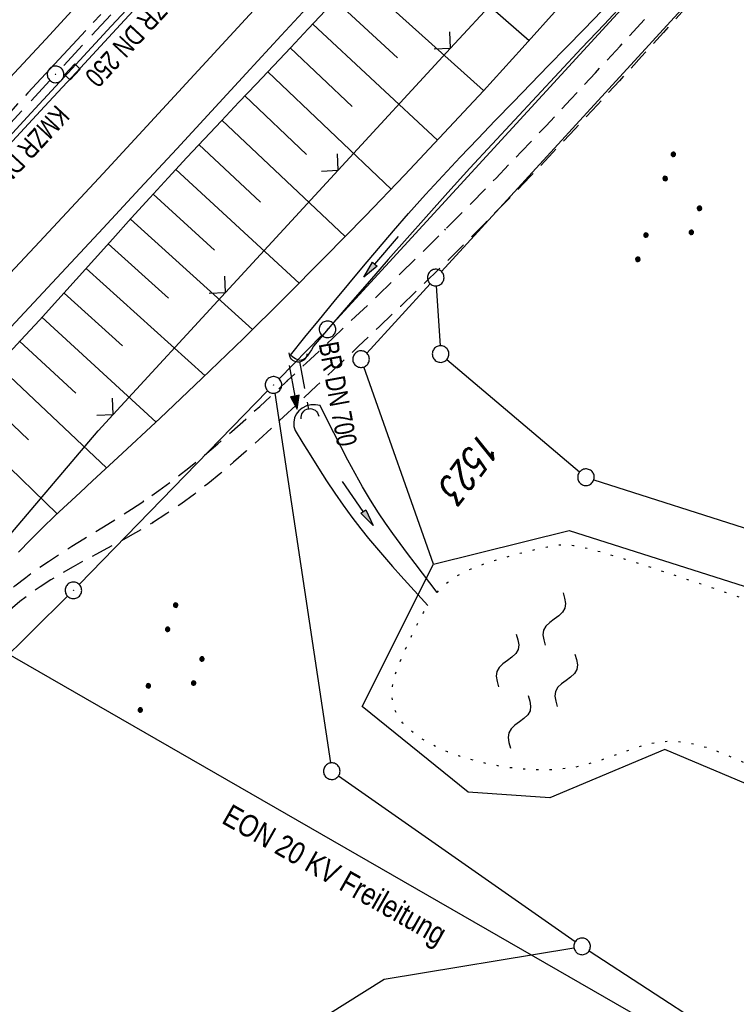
# Model space of a CAD drawing. Extents: x 510526 to 513920, y 467229 to 478797.
# Tile 214 of 256: x 511407 to 511472, y 473058 to 473147. Entities that reach past the tile are written whole.
import ezdxf
from ezdxf.enums import TextEntityAlignment as Align

# ---------------------------------------------------------------- set-up
doc = ezdxf.new("R2010")
doc.units = 0
doc.header["$LTSCALE"] = 10
doc.header["$MEASUREMENT"] = 0
for name, pattern in [('ACHSE', [5.5, 4, -0.5, 0.5, -0.5]), ('AUSGEZOGEN', [0]), ('LT00', [0]), ('LT11', [0.3, 0.2, -0.1]), ('PUNKTX2_STR', [0.6, 0.1, -0.5]), ('STRICHLINIE2', [0.375, 0.25, -0.125])]:
    doc.linetypes.add(name, pattern=pattern)
doc.layers.get('0').update_dxf_attribs({"linetype": 'LT00'})
for name, color, linetype in [('--WASSER_GRENZE', 180, 'PUNKTX2_STR'), ('--WASSER_NUTZUNG', 180, 'Continuous'), ('-AX-020', 250, 'ACHSE'), ('-Halt-Pfeil', 4, 'LT00'), ('-Haltung', 182, 'STRICHLINIE2'), ('-Haltungsbeschriftung', 182, 'LT00'), ('DFK_AB_L', 21, 'LT00'), ('DFK_AB_P', 7, 'LT00'), ('DFK_FLUR_NR', 250, 'LT00'), ('DFK_GZPKT', 250, 'LT00'), ('DFK_KATASTER', 250, 'LT00'), ('DFK_NUTZUNG', 250, 'LT00'), ('PFEIL', 140, 'AUSGEZOGEN'), ('STROM_FREILTG', 80, 'STROMFREILEITUNG'), ('STROM_TEXT', 80, 'Continuous'), ('V93_AFBR_BAB', 250, 'LT00'), ('V93_BOESCH', 250, 'LT00'), ('V93_BOSCHUNG', 250, 'LT00'), ('V93_FELDWEG', 250, 'LT11'), ('V93_GRABEN', 250, 'LT00'), ('V93_KA_PRUF', 182, 'LT00'), ('V93_LD_MARK', 250, 'LT00'), ('V93_RINNE', 182, 'LT00'), ('V93_SINKK', 182, 'LT00'), ('V93_UK_DURCH', 182, 'LT00'), ('V93_ZAUN', 40, 'LT00')]:
    doc.layers.add(name, color=color, linetype=linetype)
doc.styles.add('Haltungsbeschriftung', font='ARIAL.TTF', dxfattribs={"width": 0.75})
doc.styles.get("Standard").update_dxf_attribs({"font": 'romans.shx'})
doc.styles.add('Strom', font='txt.shx')
doc.styles.add('Versorgungsltg', font='ARIAL.TTF', dxfattribs={"width": 0.8, "height": 2})
doc.linetypes.add('STROMFREILEITUNG', pattern='A,12.7,-5.5,["xx",Strom,S=2.5,R=0,X=-2.6,Y=-0.85],-4.35', length=22.55)

# ---------------------------------------------------------------- blocks, each defined once
blk = doc.blocks.new('SYMB7010')
at = {"color": 0, "linetype": 'ByBlock'}
for points in [[(-0.031408, 0.499213), (-0.093728, 0.49134), (-0.15457, 0.475719), (-0.212975, 0.452595), (-0.268021, 0.422333), (-0.31884, 0.385411), (-0.36463, 0.342411), (-0.40467, 0.29401), (-0.438329, 0.240973), (-0.465074, 0.184136), (-0.484486, 0.124395), (-0.496256, 0.062692), (-0.5002, 0)], [(-0.5002, 0), (-0.496256, -0.062692), (-0.484486, -0.124395), (-0.465075, -0.184136), (-0.438329, -0.240973), (-0.404671, -0.29401), (-0.36463, -0.342411), (-0.31884, -0.385411), (-0.268021, -0.422333), (-0.212975, -0.452595), (-0.154571, -0.475719), (-0.093728, -0.49134), (-0.031408, -0.499213), (0.031408, -0.499213)], [(0.5002, 0), (0.496256, 0.062692), (0.484485, 0.124395), (0.465074, 0.184136), (0.438329, 0.240973), (0.40467, 0.29401), (0.36463, 0.342411), (0.31884, 0.385411), (0.268021, 0.422333), (0.212975, 0.452595), (0.15457, 0.475719), (0.093728, 0.49134), (0.031408, 0.499213), (-0.031408, 0.499213)], [(0.031408, -0.499213), (0.093728, -0.491341), (0.15457, -0.475719), (0.212975, -0.452595), (0.268021, -0.422333), (0.31884, -0.385411), (0.36463, -0.342411), (0.404671, -0.294011), (0.438329, -0.240974), (0.465075, -0.184136), (0.484486, -0.124395), (0.496256, -0.062692), (0.500201, 0)]]:
    blk.add_lwpolyline(points, dxfattribs=at)
blk = doc.blocks.new('SYMB0003')
at = {"color": 0, "linetype": 'ByBlock'}
for p, q in [((-0.015712, 0), (0.010166, 0.012015)), ((0, -0.021257), (-0.015712, 0)), ((0.010166, 0.012015), (0, -0.021257))]:
    blk.add_line(p, q, dxfattribs=at)
for points in [[(-0.031395, 0.499013), (-0.093691, 0.491144), (-0.154509, 0.475528), (-0.21289, 0.452414), (-0.267913, 0.422164), (-0.318712, 0.385257), (-0.364484, 0.342274), (-0.404509, 0.293893), (-0.438154, 0.240877), (-0.464888, 0.184062), (-0.484292, 0.124345), (-0.496058, 0.062667), (-0.5, 0)], [(-0.5, 0), (-0.496058, -0.062667), (-0.484292, -0.124345), (-0.464888, -0.184062), (-0.438154, -0.240877), (-0.404509, -0.293893), (-0.364485, -0.342274), (-0.318712, -0.385257), (-0.267914, -0.422164), (-0.21289, -0.452414), (-0.154509, -0.475529), (-0.093691, -0.491144), (-0.031395, -0.499014), (0.031395, -0.499014)], [(0.5, 0), (0.496057, 0.062667), (0.484292, 0.124345), (0.464888, 0.184062), (0.438153, 0.240877), (0.404509, 0.293893), (0.364484, 0.342274), (0.318712, 0.385257), (0.267913, 0.422164), (0.21289, 0.452414), (0.154509, 0.475528), (0.093691, 0.491144), (0.031395, 0.499013), (-0.031395, 0.499013)], [(0.031395, -0.499014), (0.093691, -0.491144), (0.154509, -0.475529), (0.21289, -0.452414), (0.267914, -0.422164), (0.318712, -0.385257), (0.364485, -0.342274), (0.404509, -0.293893), (0.438154, -0.240877), (0.464889, -0.184062), (0.484292, -0.124345), (0.496058, -0.062667), (0.5, 0)]]:
    blk.add_lwpolyline(points, dxfattribs=at)
blk = doc.blocks.new('SYMB0011')
at = {"color": 0, "linetype": 'ByBlock'}
for p, q in [((0.5, 0), (-0.5, 0)), ((0, 0.5), (0, -0.5))]:
    blk.add_line(p, q, dxfattribs=at)
blk = doc.blocks.new('SYMB0024')
at = {"color": 0, "linetype": 'ByBlock'}
for p, q in [((-0.5, 0.5), (0, 0)), ((0, 0), (0.5, 0.5))]:
    blk.add_line(p, q, dxfattribs=at)
blk = doc.blocks.new('Pfreil3')
at = {"layer": 'PFEIL'}
blk.add_hatch(color=256, dxfattribs=at).paths.add_polyline_path([(-1.549, 0.273), (-1.549, -0.273), (0, 0)])
for p, q in [((-1.549, 0), (-4.831, 0)), ((-1.549, -0.273), (-1.549, 0.273)), ((-1.549, 0.273), (0, 0)), ((0, 0), (-1.549, -0.273))]:
    blk.add_line(p, q, dxfattribs=at)
blk = doc.blocks.new('SYMB0652')
at = {"color": 0, "linetype": 'ByBlock'}
blk.add_lwpolyline([(-0.15, -0.075), (0.15, -0.075), (0.15, 0.075), (-0.15, 0.075), (-0.15, -0.075)], dxfattribs=at)
blk = doc.blocks.new('SYMB1107')
at = {"color": 0, "linetype": 'ByBlock'}
for points in [[(-0.2, 0), (-0.196157, 0.039018), (-0.184776, 0.076537), (-0.166294, 0.111114), (-0.141421, 0.141421), (-0.111114, 0.166294), (-0.076537, 0.184776), (-0.039018, 0.196157), (0, 0.2)], [(0, 0.2), (0.039018, 0.196157), (0.076537, 0.184776), (0.111114, 0.166294), (0.141421, 0.141421), (0.166294, 0.111114), (0.184776, 0.076537), (0.196157, 0.039018), (0.2, 0)]]:
    blk.add_lwpolyline(points, dxfattribs=at)
blk = doc.blocks.new('SYMB7250')
at = {"color": 0, "linetype": 'ByBlock'}
for points in [[(-0.25, 0.28), (-0.208333, 0.308889), (-0.166667, 0.331111), (-0.125, 0.34), (-0.083333, 0.331111), (-0.041667, 0.308889), (0, 0.28)], [(0, 0.28), (0.041667, 0.251111), (0.083333, 0.228889), (0.125, 0.22), (0.166667, 0.228889), (0.208333, 0.251111), (0.25, 0.28)], [(-0.74, 0), (-0.698333, 0.028889), (-0.656667, 0.051111), (-0.615, 0.06), (-0.573333, 0.051111), (-0.531667, 0.028889), (-0.49, 0)], [(-0.49, 0), (-0.448333, -0.028889), (-0.406667, -0.051111), (-0.365, -0.06), (-0.323333, -0.051111), (-0.281667, -0.028889), (-0.24, 0)], [(0.24, 0), (0.281667, 0.028889), (0.323333, 0.051111), (0.365, 0.06), (0.406667, 0.051111), (0.448333, 0.028889), (0.49, 0)], [(0.49, 0), (0.531667, -0.028889), (0.573333, -0.051111), (0.615, -0.06), (0.656667, -0.051111), (0.698333, -0.028889), (0.74, 0)], [(-0.25, -0.28), (-0.208333, -0.251111), (-0.166667, -0.228889), (-0.125, -0.22), (-0.083333, -0.228889), (-0.041667, -0.251111), (0, -0.28)], [(0, -0.28), (0.041667, -0.308889), (0.083333, -0.331111), (0.125, -0.34), (0.166667, -0.331111), (0.208333, -0.308889), (0.25, -0.28)]]:
    blk.add_lwpolyline(points, dxfattribs=at)
blk = doc.blocks.new('SYMB7111')
at = {"color": 0, "linetype": 'ByBlock'}
for p, q in [((-0.13, 0.202919), (-0.13, 0.177081)), ((-0.125, 0.172895), (-0.125, 0.207105)), ((-0.12, 0.209164), (-0.12, 0.170836)), ((-0.115, 0.170204), (-0.115, 0.209796)), ((-0.11, 0.209164), (-0.11, 0.170836)), ((-0.105, 0.172895), (-0.105, 0.207105)), ((-0.1, 0.202919), (-0.1, 0.177081)), ((-0.095, 0.189874), (-0.095, 0.190146)), ((0.1, 0.202919), (0.1, 0.177081)), ((0.105, 0.172895), (0.105, 0.207105)), ((0.11, 0.209164), (0.11, 0.170836)), ((0.115, 0.170204), (0.115, 0.209796)), ((0.12, 0.209164), (0.12, 0.170836)), ((0.125, 0.172895), (0.125, 0.207105)), ((0.13, 0.202919), (0.13, 0.177081)), ((0.135, 0.189874), (0.135, 0.190146)), ((-0.515, -0.177081), (-0.515, -0.202919)), ((-0.51, -0.207105), (-0.51, -0.172895)), ((-0.505, -0.170836), (-0.505, -0.209164)), ((-0.5, -0.209796), (-0.5, -0.170204)), ((-0.495, -0.170836), (-0.495, -0.209164)), ((-0.49, -0.207105), (-0.49, -0.172895)), ((-0.485, -0.177081), (-0.485, -0.202919)), ((-0.285, -0.177081), (-0.285, -0.202919)), ((-0.28, -0.207105), (-0.28, -0.172895)), ((-0.275, -0.170836), (-0.275, -0.209164)), ((-0.27, -0.209796), (-0.27, -0.170204)), ((-0.265, -0.170836), (-0.265, -0.209164)), ((-0.26, -0.207105), (-0.26, -0.172895)), ((-0.255, -0.177081), (-0.255, -0.202919)), ((0.255, -0.177081), (0.255, -0.202919)), ((0.26, -0.207105), (0.26, -0.172895)), ((0.265, -0.170836), (0.265, -0.209164)), ((0.27, -0.209796), (0.27, -0.170204)), ((0.275, -0.170836), (0.275, -0.209164)), ((0.28, -0.207105), (0.28, -0.172895)), ((0.285, -0.177081), (0.285, -0.202919)), ((0.485, -0.177081), (0.485, -0.202919)), ((0.49, -0.207105), (0.49, -0.172895)), ((0.495, -0.170836), (0.495, -0.209164)), ((0.5, -0.209796), (0.5, -0.170204)), ((0.505, -0.170836), (0.505, -0.209164)), ((0.51, -0.207105), (0.51, -0.172895)), ((0.515, -0.177081), (0.515, -0.202919)), ((-0.48, -0.190126), (-0.48, -0.189854)), ((-0.25, -0.190126), (-0.25, -0.189854)), ((0.29, -0.190126), (0.29, -0.189854)), ((0.52, -0.190126), (0.52, -0.189854))]:
    blk.add_line(p, q, dxfattribs=at)
for points in [[(-0.095, 0.19), (-0.096981, 0.198678), (-0.10253, 0.205637), (-0.11055, 0.209499), (-0.11945, 0.209499), (-0.12747, 0.205637), (-0.133019, 0.198678), (-0.135, 0.19), (-0.133019, 0.181322), (-0.12747, 0.174363), (-0.11945, 0.170501), (-0.11055, 0.170501), (-0.10253, 0.174363), (-0.096981, 0.181322), (-0.095, 0.19)], [(0.135, 0.19), (0.133019, 0.198678), (0.12747, 0.205637), (0.11945, 0.209499), (0.11055, 0.209499), (0.10253, 0.205637), (0.096981, 0.198678), (0.095, 0.19), (0.096981, 0.181322), (0.10253, 0.174363), (0.11055, 0.170501), (0.11945, 0.170501), (0.12747, 0.174363), (0.133019, 0.181322), (0.135, 0.19)], [(-0.48, -0.19), (-0.481981, -0.181322), (-0.48753, -0.174363), (-0.49555, -0.170501), (-0.50445, -0.170501), (-0.51247, -0.174363), (-0.518019, -0.181322), (-0.52, -0.19), (-0.518019, -0.198678), (-0.51247, -0.205637), (-0.50445, -0.209499), (-0.49555, -0.209499), (-0.48753, -0.205637), (-0.481981, -0.198678), (-0.48, -0.19)], [(-0.25, -0.19), (-0.251981, -0.181322), (-0.25753, -0.174363), (-0.26555, -0.170501), (-0.27445, -0.170501), (-0.28247, -0.174363), (-0.288019, -0.181322), (-0.29, -0.19), (-0.288019, -0.198678), (-0.28247, -0.205637), (-0.27445, -0.209499), (-0.26555, -0.209499), (-0.25753, -0.205637), (-0.251981, -0.198678), (-0.25, -0.19)], [(0.29, -0.19), (0.288019, -0.181322), (0.28247, -0.174363), (0.27445, -0.170501), (0.26555, -0.170501), (0.25753, -0.174363), (0.251981, -0.181322), (0.25, -0.19), (0.251981, -0.198678), (0.25753, -0.205637), (0.26555, -0.209499), (0.27445, -0.209499), (0.28247, -0.205637), (0.288019, -0.198678), (0.29, -0.19)], [(0.52, -0.19), (0.518019, -0.181322), (0.51247, -0.174363), (0.50445, -0.170501), (0.49555, -0.170501), (0.48753, -0.174363), (0.481981, -0.181322), (0.48, -0.19), (0.481981, -0.198678), (0.48753, -0.205637), (0.49555, -0.209499), (0.50445, -0.209499), (0.51247, -0.205637), (0.518019, -0.198678), (0.52, -0.19)]]:
    blk.add_lwpolyline(points, dxfattribs=at)
blk = doc.blocks.new('SYMB0070')
at = {"color": 0, "linetype": 'ByBlock'}
for p, q in [((-0.5, 0), (0.2, 0)), ((0.5, 0), (0.2, 0.1)), ((0.2, 0.1), (0.2, 0)), ((0.468, 0), (0.21, 0.086)), ((0.21, 0.086), (0.21, -0.086)), ((0.21, -0.086), (0.468, 0)), ((0.22, -0.072), (0.437, 0)), ((0.23, -0.058), (0.405, 0)), ((0.24, -0.045), (0.374, 0)), ((0.342, 0), (0.25, 0.031)), ((0.25, 0.031), (0.25, -0.031)), ((0.25, -0.031), (0.342, 0)), ((0.26, -0.017), (0.31, 0)), ((0.27, -0.003), (0.279, 0))]:
    blk.add_line(p, q, dxfattribs=at)
for points in [[(0.2, 0), (0.2, -0.1), (0.5, 0)], [(0.437, 0), (0.22, 0.072), (0.22, -0.072)], [(0.405, 0), (0.23, 0.058), (0.23, -0.058)], [(0.374, 0), (0.24, 0.045), (0.24, -0.045)], [(0.31, 0), (0.26, 0.017), (0.26, -0.017)], [(0.279, 0), (0.27, 0.003), (0.27, -0.003)]]:
    blk.add_lwpolyline(points, dxfattribs=at)

msp = doc.modelspace()

# ---------------------------------------------------------------- linework, layer by layer
at = {"layer": '--WASSER_GRENZE', "ltscale": 0.2, "flags": 128}
for points in [[(511445.004, 473095.103), (511445.151, 473095.277), (511445.539, 473095.671), (511445.956, 473096.031), (511446.41, 473096.364), (511446.907, 473096.673), (511447.456, 473096.964), (511448.064, 473097.242), (511448.738, 473097.511), (511449.48, 473097.775), (511450.274, 473098.032), (511451.099, 473098.279), (511451.935, 473098.512), (511452.76, 473098.727), (511453.554, 473098.922), (511454.295, 473099.092), (511454.963, 473099.235), (511455.549, 473099.346), (511456.1, 473099.412), (511456.675, 473099.42), (511457.333, 473099.357), (511458.133, 473099.209), (511459.134, 473098.963), (511460.395, 473098.606), (511461.975, 473098.124), (511463.917, 473097.509), (511466.191, 473096.767), (511468.754, 473095.911), (511471.558, 473094.954), (511474.56, 473093.906), (511477.714, 473092.781), (511480.974, 473091.589), (511484.295, 473090.344), (511487.636, 473089.055), (511490.976, 473087.717), (511494.297, 473086.323), (511497.583, 473084.868), (511500.816, 473083.345), (511503.979, 473081.746), (511507.054, 473080.065), (511510.026, 473078.296), (511512.876, 473076.443), (511515.59, 473074.553), (511518.151, 473072.687), (511520.546, 473070.903), (511522.758, 473069.262), (511524.772, 473067.822), (511526.574, 473066.643), (511533.423, 473062.903)], [(511519.855, 473045.328), (511511.905, 473051.142), (511509.8, 473052.445), (511507.879, 473053.407), (511506.114, 473054.078), (511504.479, 473054.507), (511502.947, 473054.745), (511501.49, 473054.84), (511500.08, 473054.843), (511498.697, 473054.797), (511497.338, 473054.719), (511496.008, 473054.619), (511494.71, 473054.507), (511493.449, 473054.394), (511492.229, 473054.289), (511491.053, 473054.204), (511489.925, 473054.148), (511488.849, 473054.13), (511487.828, 473054.149), (511486.863, 473054.201), (511485.956, 473054.285), (511485.109, 473054.397), (511484.325, 473054.534), (511483.605, 473054.693), (511482.952, 473054.872), (511482.365, 473055.07), (511481.839, 473055.3), (511481.365, 473055.574), (511480.936, 473055.909), (511480.544, 473056.317), (511480.181, 473056.814), (511479.838, 473057.414), (511479.508, 473058.131), (511479.186, 473058.974), (511478.877, 473059.931), (511478.591, 473060.984), (511478.335, 473062.115), (511478.117, 473063.306), (511477.947, 473064.54), (511477.834, 473065.799), (511477.784, 473067.064), (511477.803, 473068.319), (511477.874, 473069.547), (511477.977, 473070.734), (511478.093, 473071.863), (511478.2, 473072.92), (511478.278, 473073.889), (511478.307, 473074.755), (511478.267, 473075.501), (511478.141, 473076.12), (511477.923, 473076.63), (511477.614, 473077.056), (511477.21, 473077.422), (511476.712, 473077.753), (511476.118, 473078.075), (511475.426, 473078.412), (511474.636, 473078.789), (511473.749, 473079.222), (511472.778, 473079.692), (511471.742, 473080.169), (511470.656, 473080.624), (511469.537, 473081.029), (511468.404, 473081.355), (511467.271, 473081.572), (511466.158, 473081.653), (511465.074, 473081.579), (511464.013, 473081.373), (511462.962, 473081.07), (511461.907, 473080.705), (511460.837, 473080.311), (511459.737, 473079.924), (511458.596, 473079.577), (511457.4, 473079.305), (511456.143, 473079.134), (511454.836, 473079.065), (511453.501, 473079.089), (511452.155, 473079.196), (511450.819, 473079.38), (511449.51, 473079.631), (511448.248, 473079.942), (511447.052, 473080.304), (511445.939, 473080.709), (511444.918, 473081.155), (511443.997, 473081.638), (511443.182, 473082.158), (511442.482, 473082.712), (511441.903, 473083.296), (511441.453, 473083.91), (511441.139, 473084.551), (511440.963, 473085.216), (511440.913, 473085.901), (511440.969, 473086.6), (511441.113, 473087.308), (511441.326, 473088.021), (511441.591, 473088.733), (511441.889, 473089.44), (511442.201, 473090.135), (511442.513, 473090.815), (511442.824, 473091.476), (511443.135, 473092.114), (511443.45, 473092.725), (511443.77, 473093.308), (511444.097, 473093.857), (511444.143, 473093.926)]]:
    msp.add_lwpolyline(points, dxfattribs=at)
at = {"layer": '-AX-020', "ltscale": 0.2, "flags": 128}
msp.add_lwpolyline([(513881.716, 478796.972), (513877.87, 478787.354), (513870.367, 478768.801), (513862.788, 478750.278), (513855.137, 478731.786), (513847.411, 478713.324), (513839.611, 478694.893), (513831.738, 478676.494), (513823.791, 478658.127), (513815.771, 478639.791), (513807.678, 478621.487), (513799.512, 478603.216), (513791.272, 478584.978), (513782.96, 478566.773), (513774.576, 478548.601), (513766.118, 478530.463), (513757.588, 478512.359), (513748.986, 478494.289), (513740.312, 478476.254), (513731.565, 478458.253), (513722.747, 478440.287), (513713.857, 478422.357), (513704.896, 478404.463), (513695.863, 478386.605), (513686.758, 478368.782), (513677.583, 478350.997), (513668.336, 478333.248), (513659.019, 478315.536), (513649.63, 478297.862), (513640.172, 478280.225), (513630.643, 478262.626), (513621.043, 478245.066), (513611.374, 478227.544), (513601.634, 478210.061), (513591.825, 478192.617), (513586.745, 478183.647), (513576.83, 478166.262), (513566.848, 478148.917), (513556.8, 478131.609), (513546.688, 478114.338), (513536.514, 478097.104), (513526.28, 478079.906), (513515.988, 478062.743), (513505.638, 478045.613), (513495.234, 478028.517), (513484.778, 478011.453), (513474.27, 477994.421), (513463.712, 477977.419), (513453.108, 477960.447), (513442.457, 477943.503), (513431.762, 477926.587), (513421.026, 477909.698), (513410.248, 477892.835), (513399.432, 477875.997), (513388.579, 477859.182), (513377.691, 477842.39), (513366.769, 477825.62), (513355.815, 477808.871), (513344.831, 477792.142), (513333.819, 477775.431), (513322.78, 477758.738), (513311.715, 477742.062), (513300.628, 477725.401), (513289.519, 477708.754), (513278.389, 477692.121), (513267.242, 477675.5), (513256.078, 477658.891), (513244.899, 477642.291), (513233.706, 477625.7), (513222.502, 477609.117), (513211.288, 477592.542), (513200.066, 477575.971), (513188.837, 477559.405), (513177.603, 477542.843), (513166.366, 477526.282), (513154.797, 477509.239), (513142.496, 477491.114), (513130.197, 477472.988), (513117.902, 477454.859), (513105.613, 477436.726), (513093.333, 477418.587), (513081.064, 477400.44), (513068.808, 477382.285), (513056.567, 477364.119), (513044.344, 477345.942), (513032.141, 477327.752), (513019.958, 477309.547), (513007.8, 477291.325), (512995.668, 477273.087), (512983.565, 477254.83), (512971.492, 477236.552), (512959.452, 477218.253), (512947.447, 477199.931), (512935.479, 477181.584), (512923.551, 477163.212), (512911.665, 477144.812), (512899.822, 477126.385), (512888.026, 477107.927), (512876.279, 477089.439), (512864.582, 477070.918), (512852.939, 477052.364), (512841.352, 477033.775), (512829.822, 477015.15), (512818.352, 476996.488), (512806.945, 476977.787), (512795.603, 476959.048), (512789.644, 476949.141), (512778.405, 476930.339), (512767.236, 476911.496), (512756.135, 476892.613), (512745.103, 476873.688), (512734.14, 476854.724), (512723.246, 476835.72), (512712.422, 476816.676), (512701.668, 476797.593), (512690.983, 476778.471), (512680.369, 476759.309), (512669.824, 476740.11), (512659.35, 476720.871), (512648.946, 476701.595), (512638.612, 476682.281), (512628.349, 476662.929), (512618.157, 476643.54), (512608.036, 476624.113), (512597.985, 476604.65), (512588.006, 476585.15), (512578.098, 476565.614), (512568.261, 476546.042), (512558.497, 476526.434), (512548.803, 476506.791), (512539.182, 476487.112), (512529.632, 476467.399), (512520.155, 476447.65), (512510.749, 476427.867), (512501.416, 476408.05), (512492.156, 476388.199), (512482.968, 476368.314), (512473.852, 476348.396), (512464.81, 476328.445), (512455.84, 476308.46), (512446.944, 476288.443), (512438.12, 476268.394), (512429.37, 476248.313), (512420.694, 476228.2), (512412.09, 476208.055), (512403.561, 476187.879), (512395.105, 476167.672), (512386.723, 476147.434), (512378.415, 476127.166), (512370.181, 476106.867), (512362.021, 476086.539), (512353.936, 476066.181), (512345.925, 476045.794), (512337.988, 476025.377), (512330.127, 476004.932), (512322.339, 475984.458), (512314.627, 475963.955), (512306.989, 475943.425), (512299.427, 475922.867), (512291.94, 475902.281), (512284.528, 475881.669), (512277.191, 475861.029), (512269.93, 475840.362), (512262.744, 475819.67), (512255.634, 475798.951), (512248.599, 475778.206), (512241.641, 475757.436), (512234.758, 475736.641), (512227.951, 475715.82), (512221.221, 475694.975), (512214.566, 475674.105), (512207.988, 475653.211), (512201.487, 475632.294), (512200.128, 475627.887), (512194.281, 475608.791), (512188.5, 475589.674), (512182.785, 475570.538), (512177.137, 475551.381), (512171.56, 475532.204), (512166.053, 475513.007), (512160.618, 475493.788), (512155.257, 475474.55), (512149.971, 475455.29), (512148.09, 475448.361), (512142.908, 475429.074), (512137.804, 475409.765), (512132.778, 475390.436), (512127.829, 475371.088), (512122.957, 475351.719), (512118.163, 475332.332), (512113.447, 475312.925), (512108.808, 475293.499), (512104.247, 475274.055), (512099.765, 475254.593), (512095.36, 475235.113), (512091.033, 475215.616), (512086.785, 475196.101), (512082.614, 475176.57), (512078.522, 475157.022), (512074.508, 475137.458), (512070.573, 475117.878), (512066.716, 475098.282), (512063.238, 475080.246), (512059.532, 475060.621), (512055.901, 475040.983), (512052.344, 475021.33), (512048.857, 475001.665), (512045.438, 474981.988), (512042.084, 474962.3), (512038.794, 474942.602), (512035.562, 474922.893), (512032.388, 474903.175), (512029.269, 474883.449), (512026.201, 474863.714), (512023.183, 474843.972), (512020.21, 474824.222), (512017.282, 474804.467), (512014.394, 474784.705), (512011.544, 474764.937), (512008.73, 474745.165), (512005.949, 474725.388), (512003.198, 474705.607), (512000.474, 474685.821), (511997.775, 474666.033), (511995.098, 474646.242), (511992.439, 474626.448), (511989.798, 474606.651), (511987.169, 474586.854), (511984.552, 474567.054), (511981.943, 474547.253), (511979.34, 474527.452), (511976.744, 474507.689), (511975.127, 474495.377), (511973.477, 474482.815), (511971.825, 474470.254), (511970.169, 474457.693), (511968.506, 474445.133), (511966.835, 474432.574), (511965.154, 474420.016), (511963.46, 474407.46), (511961.752, 474394.906), (511960.027, 474382.355), (511958.283, 474369.806), (511956.518, 474357.259), (511954.73, 474344.717), (511952.918, 474332.177), (511951.078, 474319.642), (511949.209, 474307.111), (511947.309, 474294.584), (511945.376, 474282.063), (511943.407, 474269.547), (511941.4, 474257.038), (511939.355, 474244.534), (511937.267, 474232.038), (511935.137, 474219.549), (511932.96, 474207.067), (511930.736, 474194.594), (511928.462, 474182.131), (511926.136, 474169.676), (511923.757, 474157.232), (511921.321, 474144.799), (511918.829, 474132.377), (511916.276, 474119.967), (511913.661, 474107.57), (511910.982, 474095.187), (511908.238, 474082.818), (511905.425, 474070.464), (511902.544, 474058.127), (511899.59, 474045.806), (511896.562, 474033.504), (511893.47, 474021.261), (511890.29, 474008.997), (511887.033, 473996.753), (511883.699, 473984.53), (511880.287, 473972.328), (511876.798, 473960.148), (511873.233, 473947.991), (511869.591, 473935.856), (511865.873, 473923.745), (511862.077, 473911.656), (511858.206, 473899.593), (511854.259, 473887.554), (511850.236, 473875.54), (511846.136, 473863.552), (511841.962, 473851.59), (511837.711, 473839.654), (511833.386, 473827.746), (511828.985, 473815.865), (511824.51, 473804.012), (511819.96, 473792.188), (511815.335, 473780.392), (511810.636, 473768.626), (511805.863, 473756.89), (511801.015, 473745.185), (511796.094, 473733.51), (511791.099, 473721.866), (511786.031, 473710.255), (511780.889, 473698.675), (511775.675, 473687.128), (511770.388, 473675.615), (511765.028, 473664.135), (511759.596, 473652.689), (511754.091, 473641.278), (511748.515, 473629.901), (511742.867, 473618.56), (511737.147, 473607.255), (511731.356, 473595.986), (511725.494, 473584.754), (511719.562, 473573.559), (511713.558, 473562.402), (511707.485, 473551.283), (511701.341, 473540.203), (511695.128, 473529.162), (511688.845, 473518.159), (511682.492, 473507.198), (511676.07, 473496.276), (511669.58, 473485.395), (511663.021, 473474.555), (511656.394, 473463.757), (511649.699, 473453.001), (511642.935, 473442.288), (511636.105, 473431.617), (511629.207, 473420.99), (511622.242, 473410.406), (511615.211, 473399.867), (511608.113, 473389.372), (511600.949, 473378.922), (511593.719, 473368.518), (511586.423, 473358.16), (511579.062, 473347.848), (511571.637, 473337.582), (511564.147, 473327.364), (511556.592, 473317.193), (511548.973, 473307.07), (511541.291, 473296.996), (511533.545, 473286.969), (511525.735, 473276.993), (511517.863, 473267.066), (511509.929, 473257.188), (511501.932, 473247.361), (511493.873, 473237.584), (511485.753, 473227.859), (511477.572, 473218.186), (511475.548, 473215.811), (511467.291, 473206.202), (511458.976, 473196.642), (511450.605, 473187.132), (511442.182, 473177.667), (511433.709, 473168.249), (511425.188, 473158.872), (511416.622, 473149.537), (511408.014, 473140.241), (511399.365, 473130.982), (511390.679, 473121.758), (511381.958, 473112.568), (511373.205, 473103.409), (511364.421, 473094.278), (511355.61, 473085.175), (511346.772, 473076.096), (511337.912, 473067.039), (511329.031, 473058.003), (511320.132, 473048.986), (511311.216, 473039.984), (511302.286, 473030.997), (511293.345, 473022.02), (511284.394, 473013.053), (511275.436, 473004.094), (511266.473, 472995.139), (511255.909, 472984.591), (511236.789, 472965.502), (511230.177, 472958.9), (511223.567, 472952.294), (511216.964, 472945.683), (511210.368, 472939.063), (511203.785, 472932.433), (511197.215, 472925.788), (511190.663, 472919.125), (511184.131, 472912.443), (511177.622, 472905.739), (511171.139, 472899.01), (511164.685, 472892.252), (511158.263, 472885.464), (511151.877, 472878.643), (511145.529, 472871.786), (511139.222, 472864.891), (511132.96, 472857.955), (511126.746, 472850.976), (511120.583, 472843.952), (511114.476, 472836.881), (511109.32, 472830.82), (511103.322, 472823.655), (511097.386, 472816.438), (511091.511, 472809.171), (511085.699, 472801.854), (511079.95, 472794.488), (511074.265, 472787.072), (511068.642, 472779.609), (511063.084, 472772.097), (511057.591, 472764.538), (511052.162, 472756.933), (511046.799, 472749.281), (511041.501, 472741.584), (511036.27, 472733.841), (511031.105, 472726.054), (511026.007, 472718.223), (511020.976, 472710.349), (511016.012, 472702.431), (511011.117, 472694.472), (511006.29, 472686.471), (511001.532, 472678.429), (510996.842, 472670.347), (510992.223, 472662.225), (510987.672, 472654.063), (510983.192, 472645.863), (510978.782, 472637.625), (510974.443, 472629.349), (510970.175, 472621.036), (510965.978, 472612.687), (510961.853, 472604.303), (510957.799, 472595.883), (510953.818, 472587.43), (510949.91, 472578.942), (510946.074, 472570.422), (510942.311, 472561.868), (510938.622, 472553.283), (510935.007, 472544.666), (510931.465, 472536.02), (510927.997, 472527.343), (510924.604, 472518.636), (510921.286, 472509.901), (510918.042, 472501.138), (510914.874, 472492.347), (510911.781, 472483.529), (510908.763, 472474.686), (510905.821, 472465.817), (510902.956, 472456.923), (510900.166, 472448.004), (510897.454, 472439.062), (510894.817, 472430.098), (510892.258, 472421.111), (510889.776, 472412.102), (510887.37, 472403.073), (510885.043, 472394.023), (510882.792, 472384.954), (510880.62, 472375.866), (510878.525, 472366.759), (510876.509, 472357.635), (510874.57, 472348.494), (510872.71, 472339.337), (510870.929, 472330.164), (510869.226, 472320.976), (510867.602, 472311.774), (510866.056, 472302.558), (510864.59, 472293.33), (510863.202, 472284.089), (510861.894, 472274.837), (510860.665, 472265.574), (510859.516, 472256.301), (510858.445, 472247.018), (510857.455, 472237.726), (510856.544, 472228.427), (510855.712, 472219.119), (510854.96, 472209.806), (510854.288, 472200.485), (510853.696, 472191.159), (510853.184, 472181.829), (510852.752, 472172.495), (510852.399, 472163.157), (510852.127, 472153.817), (510851.934, 472144.475), (510851.822, 472135.131), (510851.789, 472125.787), (510851.836, 472116.443), (510851.964, 472107.1), (510852.009, 472104.711), (510852.237, 472095.37), (510852.543, 472086.03), (510852.927, 472076.694), (510853.387, 472067.361), (510853.922, 472058.032), (510854.53, 472048.707), (510855.21, 472039.388), (510855.961, 472030.074), (510856.782, 472020.766), (510857.671, 472011.464), (510858.627, 472002.169), (510859.649, 471992.88), (510860.734, 471983.599), (510861.883, 471974.326), (510863.094, 471965.06), (510864.364, 471955.802), (510865.694, 471946.554), (510867.082, 471937.313), (510868.525, 471928.081), (510870.024, 471918.857), (510871.577, 471909.643), (510873.182, 471900.438), (510874.839, 471891.241), (510876.545, 471882.054), (510878.3, 471872.876), (510880.102, 471863.708), (510881.95, 471854.548), (510883.842, 471845.397), (510885.778, 471836.255), (510887.756, 471827.123), (510889.775, 471817.999), (510891.834, 471808.885), (510893.93, 471799.779), (510896.064, 471790.681), (510898.233, 471781.592), (510900.437, 471772.511), (510902.673, 471763.439), (510904.942, 471754.374), (510907.241, 471745.317), (510909.57, 471736.267), (510911.926, 471727.225), (510914.31, 471718.19), (510916.719, 471709.161), (510919.152, 471700.139), (510921.608, 471691.124), (510924.087, 471682.114), (510926.585, 471673.11), (510929.104, 471664.112), (510931.64, 471655.118), (510934.193, 471646.129), (510936.762, 471637.145), (510939.345, 471628.165), (510941.941, 471619.188), (510944.55, 471610.216), (510947.169, 471601.246), (510949.797, 471592.279), (510952.434, 471583.314), (510955.078, 471574.352), (510957.727, 471565.391), (510960.382, 471556.431), (510963.039, 471547.473), (510967.703, 471531.767), (510970.248, 471523.199), (510975.26, 471506.323), (510980.27, 471489.445), (510985.273, 471472.566), (510990.267, 471455.684), (510995.248, 471438.798), (511000.214, 471421.908), (511005.162, 471405.012), (511010.087, 471388.11), (511014.988, 471371.201), (511019.861, 471354.283), (511024.703, 471337.357), (511029.511, 471320.421), (511034.281, 471303.475), (511039.011, 471286.517), (511043.698, 471269.547), (511048.338, 471252.564), (511052.928, 471235.568), (511057.465, 471218.557), (511061.945, 471201.532), (511066.367, 471184.491), (511070.726, 471167.434), (511075.019, 471150.36), (511079.243, 471133.269), (511083.395, 471116.16), (511086.572, 471102.843), (511090.589, 471085.702), (511094.527, 471068.543), (511098.388, 471051.366), (511102.17, 471034.172), (511105.875, 471016.961), (511109.501, 470999.734), (511113.048, 470982.489), (511116.518, 470965.23), (511119.908, 470947.954), (511123.221, 470930.663), (511126.454, 470913.357), (511129.609, 470896.037), (511132.686, 470878.703), (511135.683, 470861.354), (511138.602, 470843.993), (511141.441, 470826.619), (511144.202, 470809.231), (511146.884, 470791.831), (511149.487, 470774.42), (511152.01, 470756.996), (511154.454, 470739.562), (511156.819, 470722.116), (511159.105, 470704.66), (511161.311, 470687.193), (511163.438, 470669.717), (511165.485, 470652.232), (511165.638, 470650.897), (511167.873, 470631.022), (511170.027, 470611.138), (511172.103, 470591.246), (511174.098, 470571.346), (511176.014, 470551.438), (511177.851, 470531.523), (511179.526, 470512.546), (511180.884, 470496.345), (511182.163, 470480.137), (511183.363, 470463.922), (511184.482, 470447.702), (511185.522, 470431.478), (511186.482, 470415.247), (511187.362, 470399.013), (511188.162, 470382.774), (511188.882, 470366.532), (511189.522, 470350.286), (511190.082, 470334.037), (511190.563, 470317.786), (511190.963, 470301.532), (511191.284, 470285.277), (511191.524, 470269.02), (511191.684, 470252.763), (511191.765, 470236.505), (511191.765, 470220.247), (511191.686, 470203.988), (511191.526, 470187.731), (511191.287, 470171.474), (511191.243, 470169.007), (511190.912, 470152.752), (511190.504, 470136.499), (511190.023, 470120.247), (511189.472, 470103.998), (511188.854, 470087.752), (511188.173, 470071.508), (511187.432, 470055.266), (511186.634, 470039.027), (511185.783, 470022.791), (511184.882, 470006.558), (511183.935, 469990.327), (511182.944, 469974.099), (511181.913, 469957.873), (511180.846, 469941.65), (511179.745, 469925.429), (511178.614, 469909.21), (511177.457, 469892.993), (511176.276, 469876.777), (511175.075, 469860.563), (511173.858, 469844.35), (511172.627, 469828.139), (511171.386, 469811.927), (511170.138, 469795.717), (511168.847, 469778.991), (511030.959, 467993.348), (511029.419, 467973.407), (511027.883, 467953.466), (511026.353, 467933.525), (511024.832, 467913.582), (511023.323, 467893.64), (511021.828, 467873.695), (511020.353, 467853.75), (511018.898, 467833.804), (511017.467, 467813.855), (511016.063, 467793.903), (511014.69, 467773.951), (511013.35, 467753.995), (511012.046, 467734.038), (511010.782, 467714.078), (511009.56, 467694.116), (511008.383, 467674.151), (511007.254, 467654.183), (511006.177, 467634.211), (511005.154, 467614.237), (511004.188, 467594.261), (511003.284, 467574.281), (511002.442, 467554.299), (511001.667, 467534.314), (511000.962, 467514.327), (511000.329, 467494.336), (510999.772, 467474.345), (510999.556, 467465.709), (510999.112, 467445.714), (510998.747, 467425.717), (510998.463, 467405.719), (510998.259, 467385.719), (510998.135, 467365.72), (510998.091, 467345.72), (510998.127, 467325.72), (510998.243, 467305.721), (510998.439, 467285.721), (510998.715, 467265.723), (510999.071, 467245.726), (510999.432, 467229.156)], dxfattribs=at)
at = {"layer": '-Haltung'}
for p, q in [((511420.599, 473152.797), (511411.019, 473142.468)), ((511410, 473141.367), (511399.375, 473129.877)), ((511432.565, 473115.981), (511433.364, 473111.654))]:
    msp.add_line(p, q, dxfattribs=at)
at = {"layer": 'DFK_AB_L'}
for p, q in [((511435.598, 473119.432), (511491.513, 473180.337)), ((511434.567, 473118.342), (511430.724, 473114.397)), ((511429.677, 473113.323), (511412.644, 473095.837)), ((511411.587, 473094.773), (511376.223, 473059.778))]:
    msp.add_line(p, q, dxfattribs=at)
at = {"layer": 'DFK_KATASTER'}
for p, q in [((511445.377, 473124.113), (511494.543, 473177.737)), ((511438.627, 473116.743), (511444.364, 473123.007)), ((511444.918, 473122.812), (511445.263, 473117.398)), ((511445.883, 473116.165), (511457.878, 473106.005)), ((511444.66, 473097.66), (511438.37, 473115.483)), ((511430.312, 473113.119), (511435.358, 473079.701)), ((511459.165, 473105.292), (511485.956, 473096.728)), ((511444.66, 473097.66), (511456.92, 473100.71)), ((511456.92, 473100.71), (511484.78, 473091.82)), ((511438.22, 473084.79), (511444.66, 473097.66)), ((511447.81, 473077.05), (511438.22, 473084.79)), ((511465.57, 473080.91), (511455.18, 473076.54)), ((511477.35, 473075.97), (511465.57, 473080.91)), ((511436.085, 473078.53), (511457.486, 473063.56)), ((511455.18, 473076.54), (511447.81, 473077.05)), ((511440.2, 473060.18), (511457.36, 473063.008)), ((511458.73, 473062.722), (511470.99, 473054.78)), ((511428.66, 473052.95), (511440.2, 473060.18))]:
    msp.add_line(p, q, dxfattribs=at)
at = {"layer": 'STROM_FREILTG', "ltscale": 0.1}
msp.add_lwpolyline([(511257.5, 473183.61), (511277.43, 473171.85), (511405.815, 473089.817), (511479.27, 473047.55), (511503.451, 473032.631)], dxfattribs=at)
at = {"layer": 'V93_AFBR_BAB'}
for points in [[(511478.952, 473222.931), (511473.15, 473216.01), (511457.141, 473197.691), (511441.699, 473180.367), (511425.589, 473162.53), (511409.638, 473145.109), (511393.321, 473127.62), (511376.494, 473109.827), (511359.822, 473092.378)], [(511434.018, 473148.84), (511430.886, 473145.422), (511427.749, 473142.009), (511424.606, 473138.601), (511421.46, 473135.197), (511418.135, 473131.606), (511414.806, 473128.019), (511411.472, 473124.437), (511408.132, 473120.859), (511404.786, 473117.288)]]:
    msp.add_lwpolyline(points, dxfattribs=at)
at = {"layer": 'V93_BOESCH'}
for points in [[(511434.897, 473147.69), (511433.34, 473146.022), (511431.776, 473144.36), (511430.206, 473142.703), (511428.634, 473141.049), (511427.062, 473139.394), (511425.492, 473137.737), (511423.928, 473136.075), (511422.371, 473134.406), (511420.69, 473132.583), (511419.019, 473130.751), (511417.355, 473128.913), (511415.695, 473127.071), (511414.036, 473125.228), (511412.377, 473123.386), (511410.713, 473121.547), (511409.043, 473119.715), (511407.364, 473117.892), (511405.673, 473116.079)], [(511456.157, 473148.137), (511452.681, 473144.277), (511449.177, 473140.443), (511445.643, 473136.636), (511442.077, 473132.857), (511438.479, 473129.108), (511434.847, 473125.39), (511431.181, 473121.703), (511427.48, 473118.05), (511423.741, 473114.431), (511419.964, 473110.848), (511416.149, 473107.301), (511415.004, 473106.251), (511413.859, 473105.201), (511412.717, 473104.149), (511411.58, 473103.091), (511410.454, 473102.026), (511409.339, 473100.95), (511408.241, 473099.859), (511407.161, 473098.753)]]:
    msp.add_lwpolyline(points, dxfattribs=at)
at = {"layer": 'V93_BOSCHUNG'}
for p, q in [((511441.611, 473155.177), (511453.324, 473144.987)), ((511437.726, 473150.781), (511449.19, 473140.457)), ((511435.758, 473148.623), (511441.428, 473143.41)), ((511433.753, 473146.463), (511445.014, 473135.966)), ((511431.725, 473144.307), (511437.327, 473139.031)), ((511429.679, 473142.149), (511440.841, 473131.563)), ((511427.613, 473139.974), (511433.187, 473134.687)), ((511425.54, 473137.787), (511436.68, 473127.258)), ((511423.458, 473135.573), (511429.032, 473130.359)), ((511421.381, 473133.335), (511432.53, 473123.052)), ((511419.329, 473131.092), (511424.881, 473126.025)), ((511417.289, 473128.839), (511428.322, 473118.875)), ((511415.272, 473126.601), (511420.726, 473121.692)), ((511413.265, 473124.371), (511424.016, 473114.695)), ((511411.272, 473122.164), (511416.546, 473117.382)), ((511409.28, 473119.974), (511419.603, 473110.51)), ((511407.275, 473117.796), (511412.324, 473113.114)), ((511405.262, 473115.643), (511415.122, 473106.359)), ((511403.23, 473113.507), (511408.05, 473108.899)), ((511401.183, 473111.386), (511410.639, 473102.202))]:
    msp.add_line(p, q, dxfattribs=at)
at = {"layer": 'V93_FELDWEG', "flags": 128}
for points in [[(511264.307, 472971.807), (511265.388, 472971.846), (511266.717, 472971.906), (511268.044, 472971.982), (511269.367, 472972.08), (511270.686, 472972.206), (511272, 472972.365), (511273.307, 472972.563), (511274.609, 472972.806), (511275.902, 472973.098), (511277.288, 472973.474), (511278.66, 472973.913), (511280.012, 472974.415), (511281.341, 472974.977), (511282.641, 472975.599), (511283.907, 472976.279), (511285.136, 472977.017), (511286.323, 472977.81), (511287.459, 472978.653), (511288.551, 472979.546), (511289.606, 472980.484), (511290.625, 472981.463), (511291.614, 472982.476), (511292.577, 472983.521), (511293.517, 472984.593), (511294.439, 472985.686), (511295.346, 472986.797), (511296.242, 472987.92), (511297.133, 472989.051), (511298.02, 472990.185), (511298.91, 472991.318), (511299.805, 472992.445), (511300.71, 472993.561), (511301.629, 472994.662), (511302.787, 472995.996), (511303.969, 472997.304), (511305.172, 472998.588), (511306.394, 472999.851), (511307.63, 473001.099), (511308.879, 473002.332), (511310.137, 473003.556), (511311.401, 473004.774), (511312.669, 473005.988), (511315.15, 473008.364), (511317.633, 473010.739), (511320.12, 473013.112), (511322.61, 473015.482), (511325.106, 473017.847), (511327.607, 473020.207), (511330.116, 473022.559), (511332.634, 473024.901), (511335.16, 473027.234), (511338.573, 473030.35), (511342.003, 473033.447), (511345.45, 473036.524), (511348.913, 473039.583), (511352.391, 473042.625), (511355.883, 473045.652), (511359.387, 473048.665), (511362.904, 473051.664), (511366.432, 473054.652), (511368.204, 473056.146), (511369.977, 473057.641), (511371.747, 473059.137), (511373.513, 473060.639), (511375.272, 473062.148), (511377.022, 473063.667), (511378.76, 473065.198), (511380.484, 473066.745), (511382.192, 473068.308), (511383.923, 473069.932), (511385.632, 473071.578), (511387.318, 473073.248), (511388.978, 473074.945), (511390.609, 473076.671), (511392.211, 473078.426), (511393.78, 473080.212), (511395.316, 473082.032), (511396.814, 473083.888), (511398.275, 473085.78), (511398.988, 473086.736), (511399.696, 473087.696), (511400.405, 473088.654), (511401.119, 473089.605), (511401.845, 473090.544), (511402.586, 473091.464), (511403.349, 473092.361), (511404.139, 473093.228), (511404.961, 473094.06), (511405.875, 473094.903), (511406.827, 473095.706), (511407.811, 473096.473), (511408.824, 473097.21), (511409.86, 473097.921), (511410.915, 473098.613), (511411.984, 473099.29), (511413.063, 473099.958), (511414.147, 473100.622), (511415.232, 473101.286), (511416.312, 473101.957), (511417.383, 473102.639), (511418.44, 473103.338), (511419.838, 473104.313), (511421.206, 473105.324), (511422.547, 473106.366), (511423.865, 473107.437), (511425.162, 473108.532), (511426.441, 473109.647), (511427.707, 473110.779), (511428.962, 473111.923), (511430.209, 473113.075), (511431.452, 473114.233), (511433.515, 473116.161), (511435.572, 473118.094), (511437.623, 473120.033), (511439.665, 473121.98), (511441.697, 473123.937), (511443.717, 473125.907), (511445.722, 473127.891), (511448.03, 473130.211), (511450.317, 473132.551), (511452.588, 473134.908), (511454.842, 473137.281), (511457.083, 473139.668), (511459.311, 473142.066), (511461.528, 473144.474), (511463.736, 473146.889), (511465.938, 473149.311), (511468.693, 473152.355), (511471.442, 473155.405), (511474.186, 473158.459), (511476.926, 473161.516), (511479.665, 473164.575), (511482.403, 473167.636), (511485.143, 473170.697), (511487.886, 473173.758), (511490.634, 473176.818), (511493.389, 473179.875), (511495.281, 473181.969), (511497.174, 473184.063), (511499.067, 473186.158), (511500.957, 473188.256), (511502.842, 473190.358), (511504.719, 473192.466), (511506.587, 473194.581), (511508.442, 473196.704), (511510.28, 473198.833)], [(511512.016, 473197.497), (511511.132, 473196.464), (511509.168, 473194.195), (511507.189, 473191.936), (511505.199, 473189.685), (511503.199, 473187.442), (511501.192, 473185.204), (511499.18, 473182.97), (511497.166, 473180.741), (511495.15, 473178.514), (511491.679, 473174.677), (511488.212, 473170.844), (511484.748, 473167.014), (511481.285, 473163.186), (511477.823, 473159.359), (511474.361, 473155.534), (511470.896, 473151.71), (511467.429, 473147.886), (511465.448, 473145.703), (511463.464, 473143.523), (511461.475, 473141.347), (511459.479, 473139.176), (511457.474, 473137.014), (511455.459, 473134.862), (511453.431, 473132.722), (511451.39, 473130.597), (511449.332, 473128.487), (511447.256, 473126.396), (511445.408, 473124.567), (511443.547, 473122.751), (511441.674, 473120.946), (511439.792, 473119.15), (511437.902, 473117.361), (511436.008, 473115.577), (511434.11, 473113.795), (511432.211, 473112.012), (511431.101, 473110.97), (511429.987, 473109.932), (511428.868, 473108.901), (511427.738, 473107.881), (511426.596, 473106.876), (511425.437, 473105.891), (511424.259, 473104.93), (511423.057, 473103.996), (511421.829, 473103.095), (511420.572, 473102.228), (511419.281, 473101.402), (511418.276, 473100.802), (511417.256, 473100.221), (511416.224, 473099.655), (511415.187, 473099.098), (511414.148, 473098.543), (511413.114, 473097.986), (511412.088, 473097.421), (511411.077, 473096.842), (511410.085, 473096.244), (511409.118, 473095.621), (511408.179, 473094.967), (511407.275, 473094.278), (511406.41, 473093.546), (511405.589, 473092.768), (511404.909, 473092.044), (511404.262, 473091.285), (511403.643, 473090.495), (511403.048, 473089.679), (511402.471, 473088.843), (511401.909, 473087.991), (511401.355, 473087.128), (511400.806, 473086.26), (511400.256, 473085.39), (511399.701, 473084.525), (511398.349, 473082.508), (511396.942, 473080.539), (511395.486, 473078.617), (511393.982, 473076.738), (511392.433, 473074.901), (511390.844, 473073.102), (511389.216, 473071.34), (511387.554, 473069.612), (511385.859, 473067.916), (511384.136, 473066.248), (511382.432, 473064.65), (511380.706, 473063.073), (511378.96, 473061.517), (511377.199, 473059.979), (511375.423, 473058.454), (511373.636, 473056.942), (511371.841, 473055.439), (511370.04, 473053.942), (511368.236, 473052.45), (511365.572, 473050.248), (511362.908, 473048.047), (511360.247, 473045.844), (511357.591, 473043.637), (511354.94, 473041.424), (511352.297, 473039.203), (511349.664, 473036.971), (511347.041, 473034.726), (511344.432, 473032.466), (511341.837, 473030.19), (511339.259, 473027.895), (511336.699, 473025.578), (511334.423, 473023.485), (511332.16, 473021.374), (511329.91, 473019.25), (511327.67, 473017.115), (511325.439, 473014.971), (511323.215, 473012.82), (511320.996, 473010.665), (511318.78, 473008.508), (511316.566, 473006.353), (511314.351, 473004.2), (511313.095, 473002.981), (511311.841, 473001.761), (511310.591, 473000.537), (511309.348, 472999.304), (511308.114, 472998.061), (511306.893, 472996.803), (511305.685, 472995.528), (511304.495, 472994.232), (511303.324, 472992.913), (511302.378, 472991.81), (511301.442, 472990.693), (511300.514, 472989.567), (511299.59, 472988.437), (511298.666, 472987.306), (511297.739, 472986.181), (511296.804, 472985.065), (511295.858, 472983.963), (511294.897, 472982.88), (511293.918, 472981.819), (511292.917, 472980.787), (511291.889, 472979.787), (511290.833, 472978.824), (511289.743, 472977.903), (511288.616, 472977.028), (511287.449, 472976.203), (511286.179, 472975.398), (511284.865, 472974.653), (511283.513, 472973.968), (511282.128, 472973.343), (511280.714, 472972.776), (511279.276, 472972.269), (511277.821, 472971.82), (511276.352, 472971.428), (511275.006, 472971.121), (511273.653, 472970.856), (511272.296, 472970.63), (511270.933, 472970.436), (511269.567, 472970.272), (511268.197, 472970.131), (511266.825, 472970.009), (511265.45, 472969.902), (511264.074, 472969.804), (511262.172, 472969.675)]]:
    msp.add_lwpolyline(points, dxfattribs=at)
at = {"layer": 'V93_GRABEN'}
for points in [[(511462.109, 473148.592), (511460.08, 473146.435), (511458.051, 473144.279), (511456.022, 473142.122), (511453.997, 473139.962), (511451.977, 473137.797), (511449.964, 473135.626), (511447.961, 473133.446), (511445.968, 473131.256), (511443.99, 473129.054), (511442.275, 473127.122), (511440.569, 473125.18), (511438.872, 473123.231), (511437.18, 473121.278), (511435.493, 473119.32), (511433.807, 473117.361)], [(511431.732, 473116.543), (511433.045, 473118.163), (511434.361, 473119.781), (511435.68, 473121.396), (511437.006, 473123.004), (511438.341, 473124.605), (511439.686, 473126.196), (511441.045, 473127.775), (511442.418, 473129.341), (511443.954, 473131.052), (511445.508, 473132.747), (511447.078, 473134.428), (511448.66, 473136.098), (511450.253, 473137.758), (511451.854, 473139.411), (511453.459, 473141.06), (511455.067, 473142.707), (511456.674, 473144.355), (511458.277, 473146.006), (511459.875, 473147.662)], [(511433.807, 473117.361), (511433.626, 473117.037), (511433.441, 473116.732), (511433.25, 473116.465), (511433.05, 473116.254), (511432.837, 473116.118), (511432.608, 473116.075), (511432.401, 473116.122), (511432.184, 473116.228), (511431.96, 473116.376), (511431.732, 473116.543)], [(511434.422, 473112.003), (511434.009, 473112.075), (511433.59, 473112.06), (511433.184, 473111.958), (511432.808, 473111.773), (511432.504, 473111.534), (511432.265, 473111.229), (511432.105, 473110.877), (511432.033, 473110.497), (511432.053, 473110.111), (511432.163, 473109.74)], [(511445.004, 473095.103), (511443.007, 473097.714), (511442.323, 473098.615), (511441.648, 473099.521), (511440.984, 473100.434), (511440.336, 473101.358), (511439.707, 473102.294), (511438.969, 473103.459), (511438.262, 473104.643), (511437.581, 473105.844), (511436.923, 473107.059), (511436.282, 473108.285), (511435.655, 473109.52), (511435.036, 473110.76), (511434.422, 473112.003)], [(511432.163, 473109.74), (511432.865, 473108.598), (511433.571, 473107.459), (511434.284, 473106.326), (511435.009, 473105.201), (511435.749, 473104.088), (511436.508, 473102.99), (511437.29, 473101.908), (511438.098, 473100.847), (511438.792, 473099.98), (511439.504, 473099.127), (511440.23, 473098.284), (511440.966, 473097.449), (511441.71, 473096.62), (511444.143, 473093.926)]]:
    msp.add_lwpolyline(points, dxfattribs=at)
at = {"layer": 'V93_LD_MARK'}
msp.add_lwpolyline([(511488.424, 473215.644), (511482.281, 473208.414), (511476.784, 473202.016), (511471.261, 473195.641), (511465.714, 473189.287), (511460.142, 473182.954), (511454.547, 473176.641), (511448.93, 473170.348), (511443.29, 473164.074), (511437.63, 473157.819), (511431.95, 473151.582), (511426.25, 473145.363), (511420.532, 473139.16), (511414.797, 473132.973), (511409.044, 473126.802), (511403.276, 473120.646)], dxfattribs=at)
at = {"layer": 'V93_RINNE'}
for points in [[(511481.777, 473220.758), (511478.997, 473217.482), (511475.895, 473213.854), (511473.264, 473210.799), (511470.625, 473207.752), (511467.977, 473204.711), (511465.322, 473201.677), (511462.662, 473198.647), (511459.998, 473195.621), (511454.807, 473189.746), (511449.602, 473183.882), (511444.385, 473178.029), (511441.163, 473174.428), (511437.935, 473170.832), (511434.701, 473167.242), (511431.46, 473163.658), (511428.211, 473160.081), (511425.051, 473156.617), (511421.884, 473153.16), (511418.712, 473149.708), (511415.533, 473146.261), (511412.351, 473142.818), (511408.291, 473138.437), (511404.225, 473134.062)], [(511406.248, 473135.508), (511409.508, 473139.006), (511412.762, 473142.509), (511416.742, 473146.812), (511420.712, 473151.124), (511424.67, 473155.447), (511428.617, 473159.78), (511431.87, 473163.369), (511435.116, 473166.965), (511438.356, 473170.566), (511441.591, 473174.172), (511444.821, 473177.782), (511447.954, 473181.289), (511451.082, 473184.799), (511454.207, 473188.313), (511457.326, 473191.831), (511460.44, 473195.355), (511463.625, 473198.973), (511466.802, 473202.599), (511469.97, 473206.233), (511473.126, 473209.876), (511476.271, 473213.529), (511480.143, 473218.064), (511482.168, 473220.457)]]:
    msp.add_lwpolyline(points, dxfattribs=at)
at = {"layer": 'V93_ZAUN'}
for p, q in [((511446.203, 473144.283), (511456.365, 473155.316)), ((511436.04, 473133.25), (511446.203, 473144.283)), ((511425.877, 473122.218), (511436.04, 473133.25)), ((511415.714, 473111.185), (511425.877, 473122.218))]:
    msp.add_line(p, q, dxfattribs=at)
msp.add_lwpolyline([(511405.948, 473099.802), (511414.346, 473109.699), (511415.714, 473111.185)], dxfattribs=at)

# ---------------------------------------------------------------- block references
at = {"layer": '--WASSER_NUTZUNG', "xscale": 9.999999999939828, "yscale": 10.00000000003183, "zscale": 10, "rotation": 251.2882999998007}
msp.add_blockref('SYMB7250', (511454.003, 473088.06), dxfattribs=at)
at = {"layer": '-Halt-Pfeil', "xscale": 4.000000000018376, "yscale": 4, "zscale": 4, "rotation": 280.4544921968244}
msp.add_blockref('SYMB0070', (511431.981, 473113.636), dxfattribs=at)
at = {"layer": 'DFK_AB_P', "xscale": 1.499999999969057, "yscale": 1.5, "zscale": 1.5, "rotation": 251.2881100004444}
for p in [(511435.09, 473118.88), (511430.2, 473113.86), (511412.12, 473095.3)]:
    msp.add_blockref('SYMB0003', p, dxfattribs=at)
at = {"layer": 'DFK_GZPKT', "xscale": 1.499999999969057, "yscale": 1.5, "zscale": 1.5, "rotation": 251.2881100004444}
for p in [(511444.87, 473123.56), (511445.31, 473116.65), (511438.12, 473116.19), (511458.45, 473105.52), (511435.47, 473078.96), (511458.1, 473063.13)]:
    msp.add_blockref('SYMB7010', p, dxfattribs=at)
at = {"layer": 'DFK_NUTZUNG', "yscale": 10, "zscale": 10, "rotation": 251.28826}
for p, xscale in [((511466.54, 473129.343), 9.99999999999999), ((511421.564, 473088.617), 10)]:
    msp.add_blockref('SYMB7111', p, dxfattribs=dict(at, xscale=xscale))
at = {"layer": 'PFEIL'}
for p, rotation in [((511438.363, 473123.601), 229.2226505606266), ((511439.206, 473101.157), 304.8143501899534)]:
    msp.add_blockref('Pfreil3', p, dxfattribs=dict(at, rotation=rotation))
at = {"layer": 'V93_FELDWEG', "xscale": 0.1000000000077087, "yscale": 0.1000000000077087, "zscale": 0.1, "rotation": 232.4313122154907}
for p in [(511445.722, 473127.891), (511447.256, 473126.396), (511431.452, 473114.233), (511432.211, 473112.012), (511418.44, 473103.338), (511419.281, 473101.402)]:
    msp.add_blockref('SYMB0011', p, dxfattribs=at)
at = {"layer": 'V93_KA_PRUF', "xscale": 1.499999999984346, "yscale": 1.5, "zscale": 1.5, "rotation": 232.4313115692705}
msp.add_blockref('SYMB0003', (511410.509, 473141.918), dxfattribs=at)
at = {"layer": 'V93_SINKK', "xscale": 4.500000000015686, "yscale": 4.5, "zscale": 4.5, "rotation": 227.1801180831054}
msp.add_blockref('SYMB0652', (511412.034, 473142.139), dxfattribs=at)
at = {"layer": 'V93_UK_DURCH', "zscale": 4}
for p, xscale, yscale, rotation in [((511432.429, 473116.718), 4.000000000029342, 4, 176.9460721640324), ((511433.5, 473110.916), 4.000000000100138, 4.000000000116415, 9.284463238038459)]:
    msp.add_blockref('SYMB1107', p, dxfattribs=dict(at, xscale=xscale, yscale=yscale, rotation=rotation))
at = {"layer": 'V93_ZAUN', "xscale": 2.10000000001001, "yscale": 2.100000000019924, "zscale": 2.1, "rotation": 47.35055219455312}
for p in [(511446.203, 473144.283), (511436.04, 473133.25), (511425.877, 473122.218), (511415.714, 473111.185)]:
    msp.add_blockref('SYMB0024', p, dxfattribs=at)

# ---------------------------------------------------------------- texts
at = {"layer": '-Haltungsbeschriftung', "style": 'Haltungsbeschriftung', "width": 0.75}
for s, rotation, p in [('KMZR DN 250', 227.15393, (511421.371, 473150.827)), ('KMZR DN 250', 227.24163, (511410.566, 473139.255)), ('BR DN 700', 280.4545, (511434.28, 473117.572))]:
    msp.add_text(s, height=1.8, rotation=rotation, dxfattribs=at).set_placement(p)
at = {"layer": 'DFK_FLUR_NR', "oblique": 13.754, "width": 0.75}
msp.add_text('1523', height=2.5, rotation=232.4313, dxfattribs=at).set_placement((511448.988, 473109.822))
at = {"layer": 'STROM_TEXT', "style": 'Versorgungsltg', "width": 0.8}
msp.add_text('EON 20 KV Freileitung', height=2, rotation=330.46219, dxfattribs=at).set_placement((511435.253, 473068.748), align=Align.CENTER)

doc.saveas('drawing.dxf')
